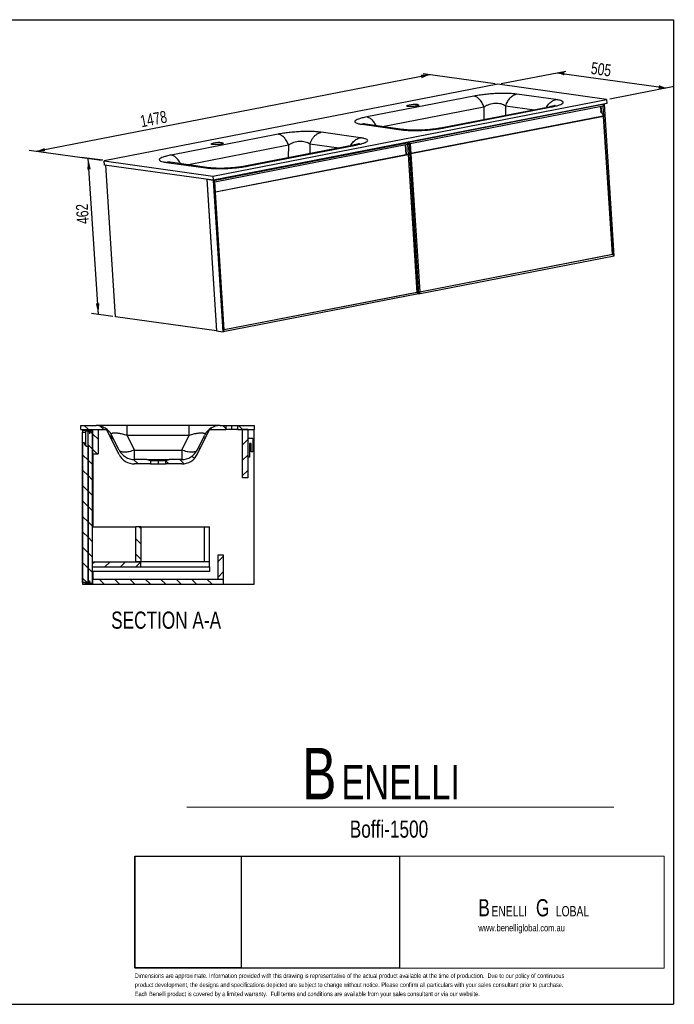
# Model space of a CAD drawing. Header units: millimetres. Extents: x 3 to 416, y 5 to 292.
# Tile 3 of 3: x 225 to 416, y 5 to 292. Entities that reach past the tile are written whole.
import ezdxf

# ---------------------------------------------------------------- set-up
doc = ezdxf.new("R2010")
doc.units = ezdxf.units.MM
doc.layers.add('FORMAT', color=179, linetype='Continuous')
doc.layers.add('LAYER_1', color=179, linetype='Continuous')
doc.styles.add('SLDTEXTSTYLE0', font='TXT', dxfattribs={"width": 0.75})
doc.dimstyles.new('SLDDIMSTYLE0', dxfattribs={"dimtxt": 3.5, "dimasz": 3.302, "dimexe": 0, "dimexo": 0.0625, "dimgap": 0.875, "dimtad": 1, "dimlfac": 10, "dimrnd": 1e-09, "dimzin": 12, "dimdsep": 46, "dimtxsty": 'SLDTEXTSTYLE0', "dimsah": 1, "dimcen": 0.09, "dimadec": 0, "dimazin": 3, "dimtfac": 1, "dimtdec": 0, "dimtofl": 0, "dimtmove": 0, "dimatfit": 3, "dimfxl": 0, "dimfrac": 2, "dimtolj": 1, "dimtzin": 12, "dimarcsym": 0})

# ---------------------------------------------------------------- blocks, each defined once
blk = doc.blocks.new('BLOCK 3')
at = {"layer": 'FORMAT', "color": 179, "lineweight": 18}
for p, q in [((407.62, 51.8), (253.44, 51.8)), ((253.44, 51.8), (253.44, 19.17)), ((407.62, 19.17), (407.62, 51.8)), ((253.44, 19.17), (407.62, 19.17))]:
    blk.add_line(p, q, dxfattribs=at)
blk = doc.blocks.new('BLOCK 2')
at = {"layer": 'LAYER_1', "color": 179, "lineweight": 18}
for p, q in [((407.62, 51.8), (253.44, 51.8)), ((253.44, 51.8), (253.44, 19.17)), ((407.62, 19.17), (407.62, 51.8)), ((253.44, 19.17), (407.62, 19.17))]:
    blk.add_line(p, q, dxfattribs=at)
at = {"color": 7, "linetype": 'Continuous'}
blk.add_blockref('BLOCK 3', (0, 0), dxfattribs=at)
blk = doc.blocks.new('SW_NOTE_0')
at = {"layer": 'FORMAT', "color": 0, "attachment_point": 1, "style": 'SLDTEXTSTYLE0'}
for s, insert, char_height in [('B', (0, 19.34), 15), ('ENELLI', (11.48, 14.36), 10)]:
    blk.add_mtext(s, dxfattribs=dict(at, insert=insert, char_height=char_height))
blk = doc.blocks.new('SW_NOTE_0_1')
at = {"layer": 'FORMAT', "color": 0, "attachment_point": 1, "style": 'SLDTEXTSTYLE0'}
for s, insert, char_height in [('B', (0, 6.45), 5), ('G', (16.78, 6.45), 5), ('ENELLI', (3.83, 4.45), 3), ('LOBAL', (22.59, 4.45), 3)]:
    blk.add_mtext(s, dxfattribs=dict(at, insert=insert, char_height=char_height))
blk = doc.blocks.new('_D_7')
at = {"layer": 'FORMAT'}
for p, q in [((344.27, 276.19), (229.51, 253.86)), ((363.31, 273.54), (342.28, 276.47)), ((248.54, 251.2), (227.52, 254.13))]:
    blk.add_line(p, q, dxfattribs=at)
for points in [[(344.27, 276.19), (341.61, 276.19), (341.81, 275.2)], [(229.51, 253.86), (232.17, 253.86), (231.98, 254.86)]]:
    blk.add_solid(points, dxfattribs=at)
at = {"layer": 'FORMAT', "insert": (259.57, 264.31), "char_height": 3.5, "attachment_point": 1, "rotation": 11.0141, "style": 'SLDTEXTSTYLE0'}
blk.add_mtext('1478', dxfattribs=at)
blk = doc.blocks.new('_D_8')
at = {"layer": 'FORMAT'}
for p, q in [((365.09, 273.62), (383.86, 277.28)), ((381.39, 276.8), (413.05, 272.38)), ((396.75, 269.21), (415.52, 272.86))]:
    blk.add_line(p, q, dxfattribs=at)
for points in [[(381.39, 276.8), (383.39, 276), (383.53, 277.01)], [(413.05, 272.38), (411.05, 273.18), (410.91, 272.17)]]:
    blk.add_solid(points, dxfattribs=at)
at = {"layer": 'FORMAT', "insert": (391.52, 279.94), "char_height": 3.5, "attachment_point": 1, "rotation": 352.066, "style": 'SLDTEXTSTYLE0'}
blk.add_mtext('505', dxfattribs=at)
blk = doc.blocks.new('_D_9')
at = {"layer": 'FORMAT'}
for p, q in [((248.93, 251.28), (242.72, 252.15)), ((247.65, 206.38), (244.71, 251.87)), ((251.87, 205.79), (245.66, 206.65))]:
    blk.add_line(p, q, dxfattribs=at)
for points in [[(244.71, 251.87), (244.42, 248.58), (245.43, 248.65)], [(247.65, 206.38), (247.95, 209.66), (246.93, 209.6)]]:
    blk.add_solid(points, dxfattribs=at)
at = {"layer": 'FORMAT', "insert": (241.44, 232.63), "char_height": 3.5, "attachment_point": 1, "rotation": 93.693, "style": 'SLDTEXTSTYLE0'}
blk.add_mtext('462', dxfattribs=at)

msp = doc.modelspace()

# ---------------------------------------------------------------- hatches: boundary and pattern name
at = {"layer": 'FORMAT', "linetype": 'Continuous', "lineweight": 18}
h = msp.add_hatch(dxfattribs=at)
h.set_pattern_fill('ANSI31', color=256, angle=90, style=0)
edge = h.paths.add_edge_path(flags=0)
edge.add_line((262.8184, 163.8225), (261.8184, 164.1302))
edge.add_line((261.8184, 164.1302), (258.1586, 164.1302))
edge.add_arc((258.1586, 169.1302), 5, 206.565051, 270, ccw=False)
edge.add_line((253.6865, 166.8941), (251.5004, 171.2663))
edge.add_arc((247.0283, 169.0302), 5, 26.565051, 90)
edge.add_line((247.0283, 174.0302), (242.5684, 174.0302))
edge.add_line((242.5684, 174.0302), (242.5684, 172.8302))
edge.add_line((242.5684, 172.8302), (250.0684, 172.8302))
edge.add_line((250.0684, 172.8302), (253.6865, 165.5941))
edge.add_arc((258.1586, 167.8302), 5, 206.565051, 270)
edge.add_line((258.1586, 162.8302), (262.8184, 162.8302))
edge.add_line((262.8184, 162.8302), (262.8184, 163.8225))
h = msp.add_hatch(dxfattribs=at)
h.set_pattern_fill('ANSI31', color=256, style=0)
edge = h.paths.add_edge_path(flags=0)
edge.add_line((245.0684, 172.0552), (245.0684, 171.9302))
edge.add_line((245.0684, 171.9302), (244.9805, 171.9302))
edge.add_arc((244.9805, 171.9252), 0.005, 90, 225)
edge.add_line((244.977, 171.9217), (245.1114, 171.7873))
edge.add_arc((245.1184, 171.7944), 0.01, 225, 315)
edge.add_line((245.1255, 171.7873), (245.2599, 171.9217))
edge.add_arc((245.2564, 171.9252), 0.005, 315, 450)
edge.add_line((245.2564, 171.9302), (245.1684, 171.9302))
edge.add_line((245.1684, 171.9302), (245.1684, 172.0552))
edge.add_line((245.1684, 172.0552), (245.2599, 172.1467))
edge.add_arc((245.2564, 172.1502), 0.005, 315, 450)
edge.add_line((245.2564, 172.1552), (245.1684, 172.1552))
edge.add_line((245.1684, 172.1552), (245.1684, 172.2802))
edge.add_line((245.1684, 172.2802), (245.2599, 172.3717))
edge.add_arc((245.2564, 172.3752), 0.005, 315, 450)
edge.add_line((245.2564, 172.3802), (245.1684, 172.3802))
edge.add_line((245.1684, 172.3802), (245.1684, 172.4802))
edge.add_line((245.1684, 172.4802), (245.8684, 172.4802))
edge.add_line((245.8684, 172.4802), (245.8684, 172.1302))
edge.add_line((245.8684, 172.1302), (246.0684, 172.1302))
edge.add_line((246.0684, 172.1302), (246.0684, 172.6302))
edge.add_line((246.0684, 172.6302), (243.0684, 172.6302))
edge.add_line((243.0684, 172.6302), (243.0684, 172.1302))
edge.add_line((243.0684, 172.1302), (243.9684, 172.1302))
edge.add_line((243.9684, 172.1302), (243.9684, 172.4802))
edge.add_line((243.9684, 172.4802), (245.0684, 172.4802))
edge.add_line((245.0684, 172.4802), (245.0684, 172.3802))
edge.add_line((245.0684, 172.3802), (244.9805, 172.3802))
edge.add_arc((244.9805, 172.3752), 0.005, 90, 225)
edge.add_line((244.977, 172.3717), (245.0684, 172.2802))
edge.add_line((245.0684, 172.2802), (245.0684, 172.1552))
edge.add_line((245.0684, 172.1552), (244.9805, 172.1552))
edge.add_arc((244.9805, 172.1502), 0.005, 90, 225)
edge.add_line((244.977, 172.1467), (245.0684, 172.0552))
h = msp.add_hatch(dxfattribs=at)
h.set_pattern_fill('ANSI31', color=256, angle=90, style=0)
h.paths.add_polyline_path([(245.8684, 127.9802), (245.8684, 172.4802), (244.6684, 172.4802), (244.6684, 127.9802)], flags=0)
h = msp.add_hatch(dxfattribs=at)
h.set_pattern_fill('ANSI31', color=256, angle=90, style=0)
h.paths.add_polyline_path([(247.5684, 165.8302), (247.5684, 172.8302), (246.0684, 172.8302), (246.0684, 165.8302)], flags=0)
h = msp.add_hatch(dxfattribs=at)
h.set_pattern_fill('ANSI31', color=256, angle=90, style=0)
edge = h.paths.add_edge_path(flags=0)
edge.add_arc((271.9783, 169.1302), 5, 270, 333.434949, ccw=False)
edge.add_line((271.9783, 164.1302), (268.3184, 164.1302))
edge.add_line((268.3184, 164.1302), (267.3184, 163.8225))
edge.add_line((267.3184, 163.8225), (267.3184, 162.8302))
edge.add_line((267.3184, 162.8302), (271.9783, 162.8302))
edge.add_arc((271.9783, 167.8302), 5, 270, 333.434949)
edge.add_line((276.4504, 165.5941), (280.0684, 172.8302))
edge.add_line((280.0684, 172.8302), (284.8184, 172.8302))
edge.add_line((284.8184, 172.8302), (284.8184, 174.0302))
edge.add_line((284.8184, 174.0302), (283.1086, 174.0302))
edge.add_arc((283.1086, 169.0302), 5, 90, 153.434949)
edge.add_line((278.6365, 171.2663), (276.4504, 166.8941))
h = msp.add_hatch(dxfattribs=at)
h.set_pattern_fill('ANSI31', color=256, angle=90, style=0)
h.paths.add_polyline_path([(293.0684, 174.0302), (288.3184, 174.0302), (288.3184, 172.8302), (293.0684, 172.8302)], flags=0)
h = msp.add_hatch(dxfattribs=at)
h.set_pattern_fill('ANSI31', color=256, style=0)
h.paths.add_polyline_path([(291.1684, 158.8302), (291.1684, 172.8302), (289.6684, 172.8302), (289.6684, 158.8302)], flags=0)
h = msp.add_hatch(dxfattribs=at)
h.set_pattern_fill('ANSI31', color=256, angle=90, style=0)
edge = h.paths.add_edge_path(flags=0)
edge.add_arc((244.6684, 169.1302), 1.2, 180, 270, ccw=False)
edge.add_line((243.4684, 169.1302), (243.1684, 169.1302))
edge.add_line((243.1684, 169.1302), (243.1684, 128.3302))
edge.add_line((243.1684, 128.3302), (244.6684, 128.3302))
edge.add_line((244.6684, 128.3302), (244.6684, 167.9302))
h = msp.add_hatch(dxfattribs=at)
h.set_pattern_fill('ANSI31', color=256, angle=90, style=0)
h.paths.add_polyline_path([(258.5684, 144.5302), (258.5684, 134.3302), (260.0684, 134.3302), (260.0684, 144.5302)], flags=0)
h = msp.add_hatch(dxfattribs=at)
h.set_pattern_fill('ANSI31', color=256, style=0)
h.paths.add_polyline_path([(284.0684, 129.3302), (284.0684, 136.3302), (282.5684, 136.3302), (282.5684, 129.3302)], flags=0)
h = msp.add_hatch(dxfattribs=at)
h.set_pattern_fill('ANSI31', color=256, style=0)
h.paths.add_polyline_path([(245.8684, 134.3302), (245.8684, 132.8302), (260.0684, 132.8302), (260.0684, 134.3302)], flags=0)
h = msp.add_hatch(dxfattribs=at)
h.set_pattern_fill('ANSI31', color=256, angle=90, style=0)
h.paths.add_polyline_path([(284.0684, 129.3302), (246.0684, 129.3302), (246.0684, 127.8302), (284.0684, 127.8302)], flags=0)
h = msp.add_hatch(dxfattribs=at)
h.set_pattern_fill('ANSI31', color=256, style=0)
edge = h.paths.add_edge_path(flags=0)
edge.add_line((245.1684, 128.4052), (245.1684, 128.5302))
edge.add_line((245.1684, 128.5302), (245.2564, 128.5302))
edge.add_arc((245.2564, 128.5352), 0.005, 270, 405)
edge.add_line((245.2599, 128.5387), (245.1255, 128.6731))
edge.add_arc((245.1184, 128.6661), 0.01, 45, 135)
edge.add_line((245.1114, 128.6731), (244.977, 128.5387))
edge.add_arc((244.9805, 128.5352), 0.005, 135, 270)
edge.add_line((244.9805, 128.5302), (245.0684, 128.5302))
edge.add_line((245.0684, 128.5302), (245.0684, 128.4052))
edge.add_line((245.0684, 128.4052), (244.977, 128.3137))
edge.add_arc((244.9805, 128.3102), 0.005, 135, 270)
edge.add_line((244.9805, 128.3052), (245.0684, 128.3052))
edge.add_line((245.0684, 128.3052), (245.0684, 128.1802))
edge.add_line((245.0684, 128.1802), (244.977, 128.0887))
edge.add_arc((244.9805, 128.0852), 0.005, 135, 270)
edge.add_line((244.9805, 128.0802), (245.0684, 128.0802))
edge.add_line((245.0684, 128.0802), (245.0684, 127.9802))
edge.add_line((245.0684, 127.9802), (243.9684, 127.9802))
edge.add_line((243.9684, 127.9802), (243.9684, 128.3302))
edge.add_line((243.9684, 128.3302), (243.0684, 128.3302))
edge.add_line((243.0684, 128.3302), (243.0684, 127.8302))
edge.add_line((243.0684, 127.8302), (246.0684, 127.8302))
edge.add_line((246.0684, 127.8302), (246.0684, 128.3302))
edge.add_line((246.0684, 128.3302), (245.8684, 128.3302))
edge.add_line((245.8684, 128.3302), (245.8684, 127.9802))
edge.add_line((245.8684, 127.9802), (245.1684, 127.9802))
edge.add_line((245.1684, 127.9802), (245.1684, 128.0802))
edge.add_line((245.1684, 128.0802), (245.2564, 128.0802))
edge.add_arc((245.2564, 128.0852), 0.005, 270, 405)
edge.add_line((245.2599, 128.0887), (245.1684, 128.1802))
edge.add_line((245.1684, 128.1802), (245.1684, 128.3052))
edge.add_line((245.1684, 128.3052), (245.2564, 128.3052))
edge.add_arc((245.2564, 128.3102), 0.005, 270, 405)
edge.add_line((245.2599, 128.3137), (245.1684, 128.4052))

# ---------------------------------------------------------------- linework, layer by layer
at = {"color": 7, "linetype": 'Continuous', "lineweight": 25}
for p, q in [((364.1028, 273.4312), (249.3379, 251.0938)), ((395.7622, 269.0189), (364.1028, 273.4312)), ((357.0656, 269.976), (325.8572, 263.9017)), ((381.0229, 268.9568), (369.6181, 270.5463)), ((280.9973, 246.6816), (395.7622, 269.0189)), ((395.8384, 267.8374), (281.0736, 245.5)), ((395.1494, 267.6085), (338.1552, 256.5154)), ((394.793, 267.0407), (338.5753, 256.0987)), ((379.0479, 266.8084), (347.8392, 260.734)), ((348.4767, 260.7493), (379.6851, 266.8236)), ((394.1874, 265.286), (394.083, 266.9025)), ((394.3575, 265.1251), (394.2408, 266.9332)), ((394.793, 267.0407), (395.1494, 267.6085)), ((397.5766, 223.9132), (394.793, 267.0407)), ((395.1494, 267.6085), (394.8659, 267.6481)), ((397.9966, 223.4965), (395.1494, 267.6085)), ((395.7622, 269.0189), (395.8384, 267.8374)), ((394.7329, 264.1217), (338.7606, 253.2275)), ((394.9209, 264.0955), (338.7646, 253.1654)), ((394.9209, 264.0955), (394.7329, 264.1217)), ((397.5139, 223.922), (394.9209, 264.0955)), ((324.5194, 261.7685), (335.9242, 260.179)), ((336.9324, 260.2079), (325.5273, 261.7974)), ((300.0714, 258.8829), (268.863, 252.8086)), ((324.0287, 257.8637), (312.6239, 259.4532)), ((281.1611, 245.4223), (338.1552, 256.5154)), ((281.5811, 245.0056), (337.7988, 255.9476)), ((322.0537, 255.7152), (290.845, 249.6409)), ((291.4825, 249.6562), (322.6909, 255.7305)), ((337.0888, 255.8094), (337.2742, 252.9382)), ((337.4319, 252.9689), (337.2466, 255.8401)), ((338.1552, 256.5154), (337.7988, 255.9476)), ((337.7988, 255.9476), (340.5824, 212.8201)), ((337.8717, 256.555), (338.1552, 256.5154)), ((338.1552, 256.5154), (338.5753, 256.0987)), ((338.1552, 256.5154), (341.0024, 212.4034)), ((338.5753, 256.0987), (341.3589, 212.9712)), ((281.7664, 242.1344), (337.7387, 253.0286)), ((281.7704, 242.0723), (337.9268, 253.0024)), ((337.9268, 253.0024), (337.7387, 253.0286)), ((337.9268, 253.0024), (340.5197, 212.8289)), ((249.3379, 251.0938), (280.9973, 246.6816)), ((249.4141, 249.9123), (249.3379, 251.0938)), ((281.0736, 245.5), (249.4141, 249.9123)), ((252.6623, 205.6788), (249.8108, 249.857)), ((267.5252, 250.6754), (278.93, 249.0859)), ((279.9379, 249.1148), (268.5331, 250.7043)), ((280.9973, 246.6816), (281.0736, 245.5)), ((279.276, 245.7505), (282.1275, 201.5724)), ((279.4764, 245.7226), (279.2803, 245.6845)), ((279.2803, 245.6845), (282.1275, 201.5724)), ((281.1611, 245.4223), (279.2803, 245.6845)), ((284.0083, 201.3103), (281.1611, 245.4223)), ((281.5811, 245.0056), (281.1611, 245.4223)), ((284.3647, 201.8781), (281.5811, 245.0056)), ((341.3576, 212.9919), (397.5139, 223.922)), ((341.3589, 212.9712), (397.5766, 223.9132)), ((397.5766, 223.9132), (397.5139, 223.922)), ((397.9966, 223.4965), (397.5766, 223.9132)), ((341.0024, 212.4034), (397.9966, 223.4965)), ((341.0024, 212.4034), (284.0083, 201.3103)), ((340.5197, 212.8289), (284.3634, 201.8988)), ((340.5824, 212.8201), (284.3647, 201.8781)), ((340.5197, 212.8289), (340.5824, 212.8201)), ((340.5824, 212.8201), (341.0024, 212.4034)), ((341.3589, 212.9712), (341.0024, 212.4034)), ((282.1275, 201.5724), (252.6623, 205.6788)), ((282.1275, 201.5724), (284.0083, 201.3103)), ((284.0083, 201.3103), (284.3647, 201.8781)), ((242.5684, 172.8302), (242.5684, 174.0302)), ((242.5684, 174.0302), (247.0283, 174.0302)), ((242.5684, 172.8302), (250.0684, 172.8302)), ((243.0684, 172.6302), (243.0684, 172.1302)), ((246.0684, 172.6302), (243.0684, 172.6302)), ((243.0684, 172.1302), (243.9684, 172.1302)), ((243.0684, 128.3302), (243.0684, 172.1302)), ((243.9684, 172.1302), (243.9684, 172.4802)), ((243.9684, 172.4802), (245.0684, 172.4802)), ((243.9684, 168.1555), (243.9684, 172.1302)), ((244.6684, 127.9802), (244.6684, 172.4802)), ((244.6684, 172.4802), (245.8684, 172.4802)), ((244.977, 172.3717), (245.0684, 172.2802)), ((244.977, 172.1467), (245.0684, 172.0552)), ((245.0684, 172.3802), (244.9805, 172.3802)), ((245.0684, 172.1552), (244.9805, 172.1552)), ((245.0684, 172.4802), (245.0684, 172.3802)), ((245.0684, 172.2802), (245.0684, 172.1552)), ((245.1684, 172.4802), (245.8684, 172.4802)), ((245.1684, 172.3802), (245.1684, 172.4802)), ((245.2564, 172.3802), (245.1684, 172.3802)), ((245.1684, 172.2802), (245.2599, 172.3717)), ((245.1684, 172.1552), (245.1684, 172.2802)), ((245.2564, 172.1552), (245.1684, 172.1552)), ((245.1684, 172.0552), (245.2599, 172.1467)), ((245.8684, 172.4802), (245.8684, 172.1302)), ((245.8684, 172.4802), (245.8684, 127.9802)), ((245.8684, 172.1302), (246.0684, 172.1302)), ((246.0684, 165.8302), (246.0684, 172.8302)), ((246.0684, 172.8302), (247.5684, 172.8302)), ((246.0684, 172.1302), (246.0684, 172.6302)), ((247.5684, 172.8302), (247.5684, 165.8302)), ((253.6865, 165.5941), (250.0684, 172.8302)), ((274.1643, 174.0302), (255.9725, 174.0302)), ((276.4504, 165.5941), (280.0684, 172.8302)), ((280.0684, 172.8302), (284.8184, 172.8302)), ((283.1086, 174.0302), (284.8184, 174.0302)), ((284.8184, 174.0302), (284.8184, 172.8302)), ((284.8184, 174.0302), (286.5684, 174.0302)), ((286.5684, 172.8302), (284.8184, 172.8302)), ((286.5684, 172.8302), (286.5684, 174.0302)), ((286.5684, 174.0302), (288.3184, 174.0302)), ((288.3184, 172.8302), (286.5684, 172.8302)), ((288.3184, 172.8302), (288.3184, 174.0302)), ((288.3184, 174.0302), (293.0684, 174.0302)), ((288.3184, 172.8302), (293.0684, 172.8302)), ((289.6684, 158.8302), (289.6684, 172.8302)), ((291.1684, 172.8302), (289.6684, 172.8302)), ((291.1684, 172.8302), (291.1684, 158.8302)), ((293.0684, 174.0302), (293.0684, 172.8302)), ((293.0684, 127.8302), (293.0684, 172.8302)), ((244.977, 171.9217), (245.1114, 171.7873)), ((245.0684, 171.9302), (244.9805, 171.9302)), ((245.0684, 172.0552), (245.0684, 171.9302)), ((245.1255, 171.7873), (245.2599, 171.9217)), ((245.1684, 171.9302), (245.1684, 172.0552)), ((245.2564, 171.9302), (245.1684, 171.9302)), ((253.6865, 166.8941), (251.5004, 171.2663)), ((255.9725, 171.2663), (258.1586, 166.8941)), ((255.9725, 171.2663), (274.1643, 171.2663)), ((271.9783, 166.8941), (274.1643, 171.2663)), ((276.4504, 166.8941), (278.6365, 171.2663)), ((291.1684, 170.3302), (292.6684, 170.3302)), ((292.6684, 170.3302), (292.6684, 166.3302)), ((243.1684, 169.1302), (243.4684, 169.1302)), ((243.1684, 128.3302), (243.1684, 169.1302)), ((244.6684, 167.9302), (244.6684, 128.3302)), ((258.1586, 164.1302), (258.1586, 166.8941)), ((258.1586, 166.8941), (271.9783, 166.8941)), ((271.9783, 166.8941), (271.9783, 164.1302)), ((292.1684, 168.8302), (291.6684, 168.8302)), ((291.6684, 168.8302), (291.6684, 164.8302)), ((292.1684, 166.3302), (292.1684, 168.8302)), ((246.0684, 165.8302), (247.5684, 165.8302)), ((246.0684, 165.8302), (246.0684, 144.5302)), ((261.8184, 164.1302), (258.1586, 164.1302)), ((261.8184, 164.1302), (262.8184, 163.8225)), ((261.8184, 164.1302), (265.0684, 164.1302)), ((262.8184, 163.8225), (265.0684, 163.8225)), ((262.8184, 163.8225), (262.8184, 162.8302)), ((265.0684, 164.1302), (265.0684, 163.8225)), ((265.0684, 164.1302), (268.3184, 164.1302)), ((265.0684, 163.8225), (267.3184, 163.8225)), ((265.0684, 163.8225), (265.0684, 162.8302)), ((267.3184, 163.8225), (268.3184, 164.1302)), ((267.3184, 162.8302), (267.3184, 163.8225)), ((271.9783, 164.1302), (268.3184, 164.1302)), ((291.6684, 164.8302), (291.1684, 164.8302)), ((292.6684, 166.3302), (292.1684, 166.3302)), ((262.8184, 162.8302), (258.1586, 162.8302)), ((262.8184, 162.8302), (265.0684, 162.8302)), ((265.0684, 162.8302), (267.3184, 162.8302)), ((271.9783, 162.8302), (267.3184, 162.8302)), ((291.1684, 158.8302), (289.6684, 158.8302)), ((245.8684, 144.5302), (258.5684, 144.5302)), ((260.0684, 144.5302), (258.5684, 144.5302)), ((258.5684, 134.3302), (258.5684, 144.5302)), ((260.0684, 144.5302), (260.0684, 134.3302)), ((260.0684, 144.5302), (278.5684, 144.5302)), ((278.5684, 134.3302), (278.5684, 144.5302)), ((278.5684, 144.5302), (280.0684, 144.5302)), ((280.0684, 134.3302), (280.0684, 144.5302)), ((282.5684, 129.3302), (282.5684, 136.3302)), ((282.5684, 136.3302), (284.0684, 136.3302)), ((284.0684, 136.3302), (284.0684, 129.3302)), ((245.8684, 134.3302), (245.8684, 132.8302)), ((245.8684, 134.3302), (260.0684, 134.3302)), ((245.8684, 132.8302), (260.0684, 132.8302)), ((260.0684, 134.3302), (258.5684, 134.3302)), ((260.0684, 132.8302), (260.0684, 134.3302)), ((280.0684, 134.3302), (260.0684, 134.3302)), ((278.5684, 134.3302), (260.0684, 134.3302)), ((260.0684, 132.8302), (280.0684, 132.8302)), ((280.0684, 134.3302), (278.5684, 134.3302)), ((280.0684, 132.8302), (280.0684, 134.3302)), ((280.0684, 132.8302), (280.0684, 131.5302)), ((280.0684, 131.5302), (245.8684, 131.5302)), ((246.0684, 131.5302), (246.0684, 129.3302)), ((246.0684, 127.8302), (246.0684, 129.3302)), ((246.0684, 129.3302), (284.0684, 129.3302)), ((282.5684, 129.3302), (284.0684, 129.3302)), ((284.0684, 129.3302), (284.0684, 127.8302)), ((243.0684, 128.3302), (243.0684, 127.8302)), ((243.9684, 128.3302), (243.0684, 128.3302)), ((243.0684, 127.8302), (246.0684, 127.8302)), ((243.1684, 128.3302), (244.6684, 128.3302)), ((243.9684, 127.9802), (243.9684, 128.3302)), ((245.0684, 127.9802), (243.9684, 127.9802)), ((244.6684, 127.9802), (245.8684, 127.9802)), ((245.1114, 128.6731), (244.977, 128.5387)), ((245.0684, 128.4052), (244.977, 128.3137)), ((245.0684, 128.1802), (244.977, 128.0887)), ((244.9805, 128.5302), (245.0684, 128.5302)), ((244.9805, 128.3052), (245.0684, 128.3052)), ((244.9805, 128.0802), (245.0684, 128.0802)), ((245.0684, 128.5302), (245.0684, 128.4052)), ((245.0684, 128.3052), (245.0684, 128.1802)), ((245.0684, 128.0802), (245.0684, 127.9802)), ((245.2599, 128.5387), (245.1255, 128.6731)), ((245.1684, 128.4052), (245.1684, 128.5302)), ((245.1684, 128.5302), (245.2564, 128.5302)), ((245.2599, 128.3137), (245.1684, 128.4052)), ((245.1684, 128.1802), (245.1684, 128.3052)), ((245.1684, 128.3052), (245.2564, 128.3052)), ((245.2599, 128.0887), (245.1684, 128.1802)), ((245.1684, 128.0802), (245.2564, 128.0802)), ((245.1684, 127.9802), (245.1684, 128.0802)), ((245.8684, 127.9802), (245.1684, 127.9802)), ((246.0684, 128.3302), (245.8684, 128.3302)), ((245.8684, 128.3302), (245.8684, 127.9802)), ((246.0684, 127.8302), (246.0684, 128.3302)), ((246.0684, 127.8302), (284.0684, 127.8302)), ((284.0684, 127.8302), (293.0684, 127.8302))]:
    msp.add_line(p, q, dxfattribs=at)
at = {"color": 8, "linetype": 'Continuous', "lineweight": 25}
for p, q in [((330.4734, 261.1081), (360.045, 266.8638)), ((340.674, 267.1535), (340.6512, 267.5056)), ((360.045, 266.8638), (360.0067, 263.1022)), ((366.3212, 267.1489), (366.2925, 264.3257)), ((366.3212, 267.1489), (374.7572, 265.9732)), ((273.4792, 250.015), (303.0508, 255.7707)), ((283.657, 256.4125), (283.6798, 256.0604)), ((303.0508, 255.7707), (303.0125, 252.0091)), ((309.327, 256.0558), (309.2983, 253.2326)), ((309.327, 256.0558), (317.763, 254.8801))]:
    msp.add_line(p, q, dxfattribs=at)
at = {"color": 7, "linetype": 'Continuous', "lineweight": 25, "flags": 128}
for points in [[(337.9335, 266.9767), (337.7912, 267.0011), (337.6795, 267.0304), (337.6006, 267.0641), (337.5561, 267.1013), (337.547, 267.1414), (337.5734, 267.1835), (337.6348, 267.2268), (337.7299, 267.2704), (337.8569, 267.3133), (338.0131, 267.3548), (338.1953, 267.394)], [(340.6512, 267.5056), (340.7935, 267.4812), (340.9053, 267.4518), (340.9842, 267.4182), (341.0287, 267.381), (341.0378, 267.3409), (341.0114, 267.2988), (340.95, 267.2555), (340.8548, 267.2119), (340.7279, 267.1689), (340.5717, 267.1274), (340.3895, 267.0882), (340.1849, 267.0522), (339.9622, 267.0199), (339.7259, 266.9922), (339.4807, 266.9695), (339.2317, 266.9524), (338.9839, 266.9411), (338.7424, 266.936), (338.5121, 266.937), (338.2977, 266.9443), (338.1035, 266.9576), (337.9335, 266.9767)], [(393.907, 265.4077), (394.0361, 265.3719), (394.1662, 265.301), (394.2907, 265.1974), (394.4057, 265.0643), (394.5078, 264.9057), (394.594, 264.7265), (394.6614, 264.5321), (394.7082, 264.3284), (394.7329, 264.1217)], [(280.9393, 255.8836), (280.797, 255.908), (280.6853, 255.9373), (280.6064, 255.971), (280.5619, 256.0082), (280.5528, 256.0483), (280.5792, 256.0904), (280.6406, 256.1337), (280.7357, 256.1772), (280.8627, 256.2202), (281.0189, 256.2617), (281.2011, 256.3009)], [(283.657, 256.4125), (283.7993, 256.3881), (283.9111, 256.3587), (283.99, 256.3251), (284.0345, 256.2879), (284.0436, 256.2478), (284.0172, 256.2057), (283.9558, 256.1624), (283.8606, 256.1188), (283.7337, 256.0758), (283.5775, 256.0343), (283.3953, 255.9951), (283.1907, 255.9591), (282.968, 255.9268), (282.7317, 255.8991), (282.4865, 255.8764), (282.2375, 255.8593), (281.9897, 255.848), (281.7482, 255.8429), (281.5179, 255.8439), (281.3035, 255.8512), (281.1093, 255.8645), (280.9393, 255.8836)], [(258.1586, 166.8941), (257.7684, 166.7463), (257.3811, 166.6158), (256.9995, 166.5038), (256.6263, 166.411), (256.2644, 166.3381), (255.9163, 166.2857), (255.5847, 166.254), (255.2719, 166.2435), (254.9802, 166.254), (254.7118, 166.2857), (254.4686, 166.3381), (254.2525, 166.411), (254.0649, 166.5038), (253.9073, 166.6158), (253.7809, 166.7463), (253.6865, 166.8941)], [(276.4504, 166.8941), (276.356, 166.7463), (276.2295, 166.6158), (276.072, 166.5038), (275.8844, 166.411), (275.6683, 166.3381), (275.4251, 166.2857), (275.1567, 166.254), (274.865, 166.2435), (274.5522, 166.254), (274.2206, 166.2857), (273.8725, 166.3381), (273.5106, 166.411), (273.1374, 166.5038), (272.7558, 166.6158), (272.3685, 166.7463), (271.9783, 166.8941)]]:
    msp.add_lwpolyline(points, dxfattribs=at)
at = {"color": 7, "linetype": 'Continuous', "lineweight": 25}
for centre, radius, start, end in [((339.8111, 258.9127), 8.6339, 84.416028, 100.786648), ((282.8169, 247.8196), 8.6339, 84.416028, 100.786648), ((244.9805, 172.3752), 0.005, 90, 225), ((244.9805, 172.1502), 0.005, 90, 225), ((245.2564, 172.3752), 0.005, 315, 90), ((245.2564, 172.1502), 0.005, 315, 90), ((247.0283, 169.0302), 5, 26.565051, 90), ((283.1086, 169.0302), 5, 90, 153.434949), ((244.9805, 171.9252), 0.005, 90, 225), ((245.1184, 171.7944), 0.01, 225, 315), ((245.2564, 171.9252), 0.005, 315, 90), ((244.6684, 169.1302), 1.2, 180, 270), ((258.1586, 169.1302), 5, 206.565051, 270), ((271.9783, 169.1302), 5, 270, 333.434949), ((258.1586, 167.8302), 5, 206.565051, 270), ((271.9783, 167.8302), 5, 270, 333.434949), ((244.9805, 128.5352), 0.005, 135, 270), ((244.9805, 128.3102), 0.005, 135, 270), ((244.9805, 128.0852), 0.005, 135, 270), ((245.1184, 128.6661), 0.01, 45, 135), ((245.2564, 128.5352), 0.005, 270, 45), ((245.2564, 128.3102), 0.005, 270, 45), ((245.2564, 128.0852), 0.005, 270, 45)]:
    msp.add_arc(centre, radius, start, end, dxfattribs=at)
for points, knots in [([(369.6181, 270.5463), (369.2262, 270.6009), (368.7987, 270.6463), (367.8849, 270.7173), (367.3987, 270.7429), (366.3815, 270.7735), (365.8507, 270.7786), (364.76, 270.768), (364.2001, 270.7524), (363.0676, 270.701), (362.495, 270.6651), (361.3539, 270.5743), (360.7854, 270.5193), (359.669, 270.3917), (359.1212, 270.3191), (358.0621, 270.1585), (357.551, 270.0705), (357.0656, 269.976)], [0, 0, 0, 0, 0.125, 0.125, 0.25, 0.25, 0.375, 0.375, 0.5, 0.5, 0.625, 0.625, 0.75, 0.75, 0.875, 0.875, 1, 1, 1, 1]), ([(360.045, 266.8638), (359.8894, 267.2881), (359.6997, 267.689), (359.2662, 268.414), (359.0225, 268.738), (358.4996, 269.2841), (358.2205, 269.5063), (357.6481, 269.8321), (357.3548, 269.9357), (357.0656, 269.976)], [0, 0, 0, 0, 0.25, 0.25, 0.5, 0.5, 0.75, 0.75, 1, 1, 1, 1]), ([(369.6181, 270.5463), (369.2599, 270.4766), (368.9058, 270.3436), (368.2327, 269.9612), (367.9137, 269.7118), (367.3351, 269.1156), (367.0756, 268.7688), (366.6356, 268.0042), (366.4552, 267.5864), (366.3212, 267.1489)], [0, 0, 0, 0, 0.25, 0.25, 0.5, 0.5, 0.75, 0.75, 1, 1, 1, 1]), ([(360.045, 266.8638), (360.2888, 267.026), (360.5454, 267.1729), (361.0768, 267.4319), (361.3515, 267.5439), (361.9109, 267.7298), (362.1956, 267.8037), (362.7668, 267.911), (363.0532, 267.9445), (363.6195, 267.9703), (363.8993, 267.9625), (364.444, 267.9058), (364.709, 267.8569), (365.2163, 267.7195), (365.4586, 267.631), (365.9137, 267.4168), (366.1264, 267.2912), (366.3212, 267.1489)], [0, 0, 0, 0, 0.125, 0.125, 0.25, 0.25, 0.375, 0.375, 0.5, 0.5, 0.625, 0.625, 0.75, 0.75, 0.875, 0.875, 1, 1, 1, 1]), ([(380.7551, 267.2326), (380.7556, 267.2329), (380.7579, 267.234), (380.7257, 267.2215), (380.6588, 267.1984), (380.5757, 267.1717), (380.5068, 267.1507), (380.4425, 267.1318), (380.3684, 267.1107), (380.2685, 267.0832), (380.128, 267.0463), (379.9409, 266.9998), (379.6932, 266.9422), (379.3928, 266.8767), (379.1611, 266.8311), (379.0448, 266.8081)], [0, 0, 0, 0, 0.0245656, 0.10539523, 0.20730391, 0.28456025, 0.34157673, 0.37902672, 0.41642868, 0.47573115, 0.54620645, 0.63324851, 0.74077457, 0.86978948, 1, 1, 1, 1]), ([(379.6851, 266.8236), (380.1704, 266.9181), (380.613, 267.0157), (381.3995, 267.2143), (381.7435, 267.3153), (382.3227, 267.5177), (382.5582, 267.6192), (382.9133, 267.8195), (383.0332, 267.9185), (383.1539, 268.1109), (383.1547, 268.2045), (383.0374, 268.3834), (382.9191, 268.4687), (382.5673, 268.6289), (382.3335, 268.7036), (381.7572, 268.8403), (381.4147, 268.9022), (381.0229, 268.9568)], [0, 0, 0, 0, 0.125, 0.125, 0.25, 0.25, 0.375, 0.375, 0.5, 0.5, 0.625, 0.625, 0.75, 0.75, 0.875, 0.875, 1, 1, 1, 1]), ([(325.8572, 263.9017), (325.3719, 263.8072), (324.9293, 263.7097), (324.1428, 263.5111), (323.7988, 263.4101), (323.2196, 263.2076), (322.9841, 263.1062), (322.629, 262.9058), (322.5091, 262.8069), (322.3884, 262.6144), (322.3876, 262.5209), (322.5049, 262.342), (322.6232, 262.2566), (322.975, 262.0964), (323.2088, 262.0217), (323.7851, 261.885), (324.1276, 261.8231), (324.5194, 261.7685)], [0, 0, 0, 0, 0.125, 0.125, 0.25, 0.25, 0.375, 0.375, 0.5, 0.5, 0.625, 0.625, 0.75, 0.75, 0.875, 0.875, 1, 1, 1, 1]), ([(325.5273, 261.7974), (325.4562, 261.8077), (325.3305, 261.8259), (325.1893, 261.8501), (325.0978, 261.8674), (325.0427, 261.8786), (325.0047, 261.8868), (324.9692, 261.8948), (324.944, 261.9013), (324.9481, 261.8999), (324.9494, 261.8994)], [0, 0, 0, 0, 0.23453848, 0.41419635, 0.54195843, 0.62716066, 0.71061928, 0.79846693, 0.9406106, 1, 1, 1, 1]), ([(312.6239, 259.4532), (312.232, 259.5078), (311.8045, 259.5532), (310.8907, 259.6242), (310.4045, 259.6498), (309.3873, 259.6804), (308.8565, 259.6855), (307.7658, 259.6749), (307.2059, 259.6593), (306.0734, 259.6079), (305.5008, 259.572), (304.3597, 259.4812), (303.7912, 259.4262), (302.6748, 259.2986), (302.127, 259.226), (301.0679, 259.0654), (300.5568, 258.9773), (300.0714, 258.8829)], [0, 0, 0, 0, 0.125, 0.125, 0.25, 0.25, 0.375, 0.375, 0.5, 0.5, 0.625, 0.625, 0.75, 0.75, 0.875, 0.875, 1, 1, 1, 1]), ([(303.0508, 255.7707), (302.8952, 256.195), (302.7055, 256.5959), (302.272, 257.3209), (302.0283, 257.6448), (301.5054, 258.191), (301.2263, 258.4132), (300.6539, 258.739), (300.3606, 258.8426), (300.0714, 258.8829)], [0, 0, 0, 0, 0.25, 0.25, 0.5, 0.5, 0.75, 0.75, 1, 1, 1, 1]), ([(335.9242, 260.179), (336.3161, 260.1244), (336.7436, 260.079), (337.6574, 260.0081), (338.1436, 259.9825), (339.1608, 259.9518), (339.6916, 259.9467), (340.7823, 259.9573), (341.3422, 259.9729), (342.4747, 260.0243), (343.0473, 260.0602), (344.1884, 260.151), (344.7569, 260.2061), (345.8733, 260.3336), (346.4211, 260.4062), (347.4802, 260.5668), (347.9913, 260.6549), (348.4767, 260.7493)], [0, 0, 0, 0, 0.125, 0.125, 0.25, 0.25, 0.375, 0.375, 0.5, 0.5, 0.625, 0.625, 0.75, 0.75, 0.875, 0.875, 1, 1, 1, 1]), ([(347.8371, 260.7341), (347.6823, 260.7046), (347.3725, 260.6454), (346.8863, 260.5634), (346.4193, 260.4909), (345.9977, 260.4308), (345.6281, 260.3819), (345.315, 260.3431), (345.0421, 260.311), (344.6949, 260.272), (344.2287, 260.2242), (343.6114, 260.1696), (342.93, 260.1197), (342.2857, 260.0823), (341.7065, 260.0567), (341.2055, 260.0403), (340.7726, 260.0313), (340.4345, 260.0276), (340.2085, 260.0266), (340.0536, 260.0267), (339.9553, 260.027), (339.875, 260.0269), (339.706, 260.0282), (339.4474, 260.0317), (339.1134, 260.0397), (338.734, 260.0534), (338.3233, 260.0742), (337.8725, 260.1053), (337.3903, 260.1488), (337.0913, 260.1874), (336.9321, 260.208)], [0, 0, 0, 0, 0.04967566, 0.09942982, 0.14304817, 0.18073294, 0.21265897, 0.23897809, 0.25991324, 0.27984304, 0.32388884, 0.37357222, 0.42872927, 0.48652867, 0.5262022, 0.56685073, 0.60738642, 0.63244969, 0.65185096, 0.66557238, 0.67365992, 0.67933163, 0.69377957, 0.71824533, 0.75287279, 0.7880493, 0.83006653, 0.87917475, 0.93569374, 1, 1, 1, 1]), ([(303.0508, 255.7707), (303.2946, 255.9329), (303.5512, 256.0798), (304.0826, 256.3388), (304.3573, 256.4508), (304.9167, 256.6367), (305.2014, 256.7106), (305.7726, 256.8179), (306.0591, 256.8514), (306.6253, 256.8772), (306.9051, 256.8694), (307.4498, 256.8127), (307.7148, 256.7638), (308.2221, 256.6264), (308.4645, 256.5379), (308.9195, 256.3237), (309.1322, 256.1981), (309.327, 256.0558)], [0, 0, 0, 0, 0.125, 0.125, 0.25, 0.25, 0.375, 0.375, 0.5, 0.5, 0.625, 0.625, 0.75, 0.75, 0.875, 0.875, 1, 1, 1, 1]), ([(323.7609, 256.1395), (323.7614, 256.1398), (323.7637, 256.1409), (323.7315, 256.1284), (323.6646, 256.1053), (323.5815, 256.0786), (323.5126, 256.0576), (323.4483, 256.0387), (323.3742, 256.0176), (323.2743, 255.9901), (323.1338, 255.9532), (322.9467, 255.9067), (322.699, 255.8491), (322.3986, 255.7836), (322.1669, 255.738), (322.0506, 255.715)], [0, 0, 0, 0, 0.024565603, 0.105395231, 0.207303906, 0.284560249, 0.341576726, 0.37902672, 0.416428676, 0.475731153, 0.546206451, 0.63324851, 0.740774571, 0.869789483, 1, 1, 1, 1]), ([(322.6909, 255.7305), (323.1762, 255.825), (323.6188, 255.9226), (324.4053, 256.1212), (324.7493, 256.2222), (325.3285, 256.4246), (325.564, 256.526), (325.9191, 256.7264), (326.039, 256.8254), (326.1597, 257.0178), (326.1605, 257.1113), (326.0432, 257.2903), (325.9249, 257.3756), (325.5731, 257.5358), (325.3393, 257.6105), (324.763, 257.7472), (324.4205, 257.8091), (324.0287, 257.8637)], [0, 0, 0, 0, 0.125, 0.125, 0.25, 0.25, 0.375, 0.375, 0.5, 0.5, 0.625, 0.625, 0.75, 0.75, 0.875, 0.875, 1, 1, 1, 1]), ([(268.863, 252.8086), (268.3777, 252.7141), (267.9351, 252.6165), (267.1486, 252.418), (266.8046, 252.317), (266.2254, 252.1145), (265.9899, 252.0131), (265.6348, 251.8127), (265.5149, 251.7138), (265.3942, 251.5213), (265.3934, 251.4278), (265.5107, 251.2489), (265.629, 251.1635), (265.9808, 251.0033), (266.2146, 250.9286), (266.7909, 250.7919), (267.1334, 250.73), (267.5252, 250.6754)], [0, 0, 0, 0, 0.125, 0.125, 0.25, 0.25, 0.375, 0.375, 0.5, 0.5, 0.625, 0.625, 0.75, 0.75, 0.875, 0.875, 1, 1, 1, 1]), ([(268.5331, 250.7043), (268.462, 250.7146), (268.3363, 250.7328), (268.1951, 250.757), (268.1036, 250.7743), (268.0485, 250.7855), (268.0105, 250.7937), (267.975, 250.8017), (267.9498, 250.8082), (267.954, 250.8068), (267.9552, 250.8063)], [0, 0, 0, 0, 0.23453848, 0.41419635, 0.54195843, 0.62716066, 0.71061928, 0.79846693, 0.9406106, 1, 1, 1, 1]), ([(278.93, 249.0859), (279.3219, 249.0313), (279.7494, 248.9859), (280.6632, 248.915), (281.1494, 248.8894), (282.1666, 248.8587), (282.6974, 248.8536), (283.7881, 248.8642), (284.348, 248.8798), (285.4805, 248.9312), (286.0531, 248.9671), (287.1942, 249.0579), (287.7627, 249.1129), (288.8791, 249.2405), (289.4269, 249.3131), (290.486, 249.4737), (290.9971, 249.5618), (291.4825, 249.6562)], [0, 0, 0, 0, 0.125, 0.125, 0.25, 0.25, 0.375, 0.375, 0.5, 0.5, 0.625, 0.625, 0.75, 0.75, 0.875, 0.875, 1, 1, 1, 1]), ([(290.8429, 249.641), (290.6881, 249.6115), (290.3783, 249.5523), (289.8921, 249.4703), (289.4251, 249.3978), (289.0035, 249.3377), (288.6339, 249.2888), (288.3208, 249.25), (288.0479, 249.2179), (287.7007, 249.1789), (287.2345, 249.1311), (286.6172, 249.0765), (285.9358, 249.0266), (285.2915, 248.9892), (284.7123, 248.9636), (284.2113, 248.9472), (283.7784, 248.9382), (283.4403, 248.9345), (283.2143, 248.9335), (283.0594, 248.9336), (282.9611, 248.9339), (282.8808, 248.9338), (282.7118, 248.9351), (282.4532, 248.9386), (282.1192, 248.9466), (281.7398, 248.9603), (281.3291, 248.9811), (280.8783, 249.0122), (280.3961, 249.0557), (280.0971, 249.0943), (279.9379, 249.1149)], [0, 0, 0, 0, 0.04967566, 0.09942982, 0.14304817, 0.18073294, 0.21265897, 0.23897809, 0.25991324, 0.27984304, 0.32388884, 0.37357222, 0.42872927, 0.48652867, 0.5262022, 0.56685073, 0.60738642, 0.63244969, 0.65185096, 0.66557238, 0.67365992, 0.67933163, 0.69377957, 0.71824533, 0.75287279, 0.7880493, 0.83006653, 0.87917475, 0.93569374, 1, 1, 1, 1]), ([(255.9725, 174.0302), (255.3475, 174.0302), (254.7334, 174.0302), (253.545, 174.0302), (252.9707, 174.0302), (251.8789, 174.0302), (251.3612, 174.0302), (250.3977, 174.0302), (249.9518, 174.0302), (249.1449, 174.0302), (248.7838, 174.0302), (248.157, 174.0302), (247.8913, 174.0302), (247.4629, 174.0302), (247.3004, 174.0302), (247.083, 174.0302), (247.0283, 174.0302), (247.0283, 174.0302)], [0, 0, 0, 0, 0.125, 0.125, 0.25, 0.25, 0.375, 0.375, 0.5, 0.5, 0.625, 0.625, 0.75, 0.75, 0.875, 0.875, 1, 1, 1, 1]), ([(255.9725, 174.0302), (255.9725, 174.0302), (255.9725, 173.966), (255.9725, 173.7138), (255.9725, 173.526), (255.9725, 173.0409), (255.9725, 172.7438), (255.9725, 172.0627), (255.9725, 171.6789), (255.9725, 171.2663)], [0, 0, 0, 0, 0.25, 0.25, 0.5, 0.5, 0.75, 0.75, 1, 1, 1, 1]), ([(274.1643, 171.2663), (274.1643, 171.6789), (274.1643, 172.0627), (274.1643, 172.7438), (274.1643, 173.0409), (274.1643, 173.526), (274.1643, 173.7138), (274.1643, 173.966), (274.1643, 174.0302), (274.1643, 174.0302)], [0, 0, 0, 0, 0.25, 0.25, 0.5, 0.5, 0.75, 0.75, 1, 1, 1, 1]), ([(283.1086, 174.0302), (283.1086, 174.0302), (283.0539, 174.0302), (282.8365, 174.0302), (282.674, 174.0302), (282.2456, 174.0302), (281.9799, 174.0302), (281.353, 174.0302), (280.992, 174.0302), (280.1851, 174.0302), (279.7392, 174.0302), (278.7757, 174.0302), (278.258, 174.0302), (277.1662, 174.0302), (276.5919, 174.0302), (275.4035, 174.0302), (274.7894, 174.0302), (274.1643, 174.0302)], [0, 0, 0, 0, 0.125, 0.125, 0.25, 0.25, 0.375, 0.375, 0.5, 0.5, 0.625, 0.625, 0.75, 0.75, 0.875, 0.875, 1, 1, 1, 1])]:
    msp.add_open_spline(points, degree=3, knots=knots, dxfattribs=at)
at = {"color": 8, "linetype": 'Continuous', "lineweight": 25}
for points, knots in [([(378.1816, 266.6397), (378.2073, 266.6926), (378.3311, 266.9463), (378.6131, 267.3505), (379.021, 267.837), (379.4781, 268.2474), (379.9697, 268.5764), (380.4873, 268.825), (380.8444, 268.9129), (381.0229, 268.9568)], [0, 0, 0, 0, 0.04200357, 0.20166964, 0.36133571, 0.52100178, 0.68066786, 0.84033393, 1, 1, 1, 1]), ([(379.0499, 266.7965), (379.1181, 266.8126), (379.3239, 266.8608), (379.5404, 266.8385), (379.6851, 266.8236)], [0, 0, 0, 0, 0.33146366, 1, 1, 1, 1]), ([(328.5938, 261.37), (328.5887, 261.3822), (328.498, 261.6005), (328.2779, 261.9839), (327.9368, 262.5026), (327.5568, 262.9491), (327.1517, 263.3214), (326.7277, 263.6086), (326.2928, 263.814), (326.0024, 263.8725), (325.8572, 263.9017)], [0, 0, 0, 0, 0.00839126, 0.15004966, 0.29170805, 0.43336644, 0.57502483, 0.71668322, 0.85834161, 1, 1, 1, 1]), ([(325.5268, 261.7923), (325.3709, 261.8099), (325.0371, 261.8476), (324.6993, 261.796), (324.5194, 261.7685)], [0, 0, 0, 0, 0.46729771, 1, 1, 1, 1]), ([(336.9312, 260.2029), (336.7753, 260.2205), (336.4417, 260.2582), (336.1041, 260.2066), (335.9242, 260.179)], [0, 0, 0, 0, 0.467050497, 1, 1, 1, 1]), ([(347.8395, 260.7219), (347.9083, 260.7381), (348.1148, 260.7865), (348.3319, 260.7642), (348.4767, 260.7493)], [0, 0, 0, 0, 0.3336265, 1, 1, 1, 1]), ([(321.1874, 255.5466), (321.2131, 255.5995), (321.3369, 255.8532), (321.6189, 256.2574), (322.0268, 256.7439), (322.4839, 257.1542), (322.9755, 257.4833), (323.4931, 257.7319), (323.8502, 257.8198), (324.0287, 257.8637)], [0, 0, 0, 0, 0.04200357, 0.20166964, 0.36133571, 0.52100178, 0.68066786, 0.84033393, 1, 1, 1, 1]), ([(322.0557, 255.7034), (322.1239, 255.7194), (322.3297, 255.7677), (322.5462, 255.7454), (322.6909, 255.7305)], [0, 0, 0, 0, 0.33146366, 1, 1, 1, 1]), ([(271.5996, 250.2769), (271.5945, 250.2891), (271.5038, 250.5074), (271.2837, 250.8908), (270.9426, 251.4095), (270.5626, 251.856), (270.1575, 252.2283), (269.7335, 252.5155), (269.2986, 252.7209), (269.0082, 252.7794), (268.863, 252.8086)], [0, 0, 0, 0, 0.00839126, 0.15004966, 0.29170805, 0.43336644, 0.57502483, 0.71668322, 0.85834161, 1, 1, 1, 1]), ([(268.5326, 250.6992), (268.3767, 250.7168), (268.0429, 250.7545), (267.7051, 250.7029), (267.5252, 250.6754)], [0, 0, 0, 0, 0.46729771, 1, 1, 1, 1]), ([(290.8453, 249.6288), (290.9141, 249.6449), (291.1206, 249.6934), (291.3377, 249.6711), (291.4825, 249.6562)], [0, 0, 0, 0, 0.3336265, 1, 1, 1, 1]), ([(278.93, 249.0859), (279.1099, 249.1135), (279.4475, 249.1651), (279.7811, 249.1274), (279.937, 249.1098)], [0, 0, 0, 0, 0.5329495, 1, 1, 1, 1]), ([(251.4549, 171.408), (251.4497, 171.4226), (251.4234, 171.4965), (251.4506, 171.6109), (251.543, 171.733), (251.6991, 171.8183), (251.8911, 171.8749), (252.1341, 171.9092), (252.4274, 171.9208), (252.7671, 171.9092), (253.1475, 171.8749), (253.5656, 171.8184), (254.0629, 171.7329), (254.6443, 171.6115), (255.3039, 171.4523), (255.7461, 171.3293), (255.9725, 171.2663)], [0, 0, 0, 0, 0.02315061, 0.117207, 0.20716704, 0.27373247, 0.33726489, 0.40030792, 0.46222628, 0.5241442, 0.58718768, 0.65071962, 0.71728553, 0.80724513, 0.9013017, 1, 1, 1, 1]), ([(274.1643, 171.2663), (274.3908, 171.3293), (274.833, 171.4523), (275.4926, 171.6115), (276.074, 171.7329), (276.5713, 171.8184), (276.9894, 171.8749), (277.3698, 171.9092), (277.7094, 171.9208), (278.0028, 171.9092), (278.2458, 171.8749), (278.4378, 171.8183), (278.5939, 171.733), (278.6863, 171.6109), (278.7135, 171.4968), (278.6874, 171.4232), (278.6823, 171.4089)], [0, 0, 0, 0, 0.09874696, 0.19284996, 0.28285459, 0.34945301, 0.41301691, 0.47609119, 0.53804024, 0.59998884, 0.66306357, 0.726627, 0.7932259, 0.88323008, 0.97733327, 1, 1, 1, 1])]:
    msp.add_open_spline(points, degree=3, knots=knots, dxfattribs=at)
at = {"color": 7, "linetype": 'Continuous', "lineweight": 25}
msp.add_open_spline([(309.327, 256.0558), (309.3716, 256.2016), (309.4712, 256.4889), (309.6501, 256.9032), (309.857, 257.2973), (310.0901, 257.6679), (310.3475, 258.0118), (310.6269, 258.326), (310.9261, 258.608), (311.2424, 258.8552), (311.5731, 259.0657), (311.9155, 259.2376), (312.2666, 259.3695), (312.5045, 259.4299), (312.6239, 259.4532)], degree=3, dxfattribs=at)
at = {"layer": 'FORMAT'}
for p, q in [((2.9641, 292.2451), (415.2814, 292.2451)), ((415.2814, 292.2451), (415.2814, 5.4475)), ((258.2638, 16.1164), (258.2638, 48.6256)), ((258.2638, 48.6256), (289.2597, 48.6256)), ((258.3659, 15.9942), (258.3659, 48.6256)), ((258.3659, 48.6256), (335.4578, 48.6256)), ((289.2597, 48.6256), (289.2597, 16.1164)), ((335.4578, 48.6256), (335.4578, 15.9942)), ((289.2597, 16.1164), (258.2638, 16.1164)), ((335.4578, 15.9942), (258.3659, 15.9942)), ((2.9641, 5.4475), (415.2814, 5.4475))]:
    msp.add_line(p, q, dxfattribs=at)
at = {"layer": 'FORMAT', "color": 179, "lineweight": 18}
for p, q in [((273.3979, 62.8392), (397.9086, 62.8392)), ((258.3659, 15.9942), (258.3659, 48.6256)), ((258.3659, 48.6256), (412.5497, 48.6256)), ((412.5497, 48.6256), (412.5497, 15.9942)), ((412.5497, 15.9942), (258.3659, 15.9942))]:
    msp.add_line(p, q, dxfattribs=at)
at = {"layer": 'FORMAT', "lineweight": 18}
for p, q in [((258.2638, 16.1164), (258.2638, 48.6256)), ((258.2638, 48.6256), (289.2597, 48.6256)), ((258.3659, 15.9942), (258.3659, 48.6256)), ((258.3659, 48.6256), (335.4578, 48.6256)), ((289.2597, 48.6256), (289.2597, 16.1164)), ((335.4578, 48.6256), (335.4578, 15.9942)), ((289.2597, 16.1164), (258.2638, 16.1164)), ((335.4578, 15.9942), (258.3659, 15.9942))]:
    msp.add_line(p, q, dxfattribs=at)

# ---------------------------------------------------------------- block references
at = {"layer": 'FORMAT'}
for name, p in [('SW_NOTE_0', (307.0025, 60.7929)), ('BLOCK 2', (4.9256, -3.1736)), ('SW_NOTE_0_1', (358.4004, 29.6197))]:
    msp.add_blockref(name, p, dxfattribs=at)

# ---------------------------------------------------------------- texts
at = {"layer": 'FORMAT', "style": 'SLDTEXTSTYLE0'}
for s, insert, char_height, attachment_point in [('SECTION A-A', (267.4, 119.845), 5, 2), ('Boffi-1500', (320.926, 58.9847), 5, 1), ('www.benelliglobal.com.au', (358.4004, 28.7024), 2, 1)]:
    msp.add_mtext(s, dxfattribs=dict(at, insert=insert, char_height=char_height, attachment_point=attachment_point))
at = {"layer": 'LAYER_1', "color": 179, "char_height": 1.3, "attachment_point": 1, "style": 'SLDTEXTSTYLE0'}
for s, insert in [('Dimensions are approximate. Information provided with this drawing is representative of the actual product available at the time of production.  Due to our policy of continuous', (258.2638, 14.4307)), ('product development, the designs and specifications depicted are subject to change without notice. Please confirm all particulars with your sales consultant prior to purchase.', (258.2638, 11.7763)), ('Each Benelli product is covered by a limited warranty.  Full terms and conditions are available from your sales consultant or via our website.', (258.2638, 9.1219))]:
    msp.add_mtext(s, dxfattribs=dict(at, insert=insert))

# ---------------------------------------------------------------- dimensions: what is measured, and where the dimension line sits
at = {"layer": 'FORMAT'}
for base, p1, p2, angle, picture, middle in [((413.0532, 272.3844), (364.1028, 273.4312), (395.7622, 269.0189), 352.066038, '_D_8', (394.739, 274.9368)), ((229.50829, 253.85739), (364.10275, 273.43117), (249.33787, 251.09383), 11.014099, '_D_7', (265.51151, 260.8649)), ((244.7146, 251.8678), (252.6623, 205.6788), (249.7261, 251.1694), 273.693016, '_D_9', (245.6878, 236.7905))]:
    dim = msp.add_linear_dim(base=base, p1=p1, p2=p2, angle=angle, dimstyle='SLDDIMSTYLE0', dxfattribs=at)
    dim.commit()
    dim.dimension.update_dxf_attribs({"geometry": picture, "text_midpoint": middle, "dimtype": 160})

doc.saveas('drawing.dxf')
